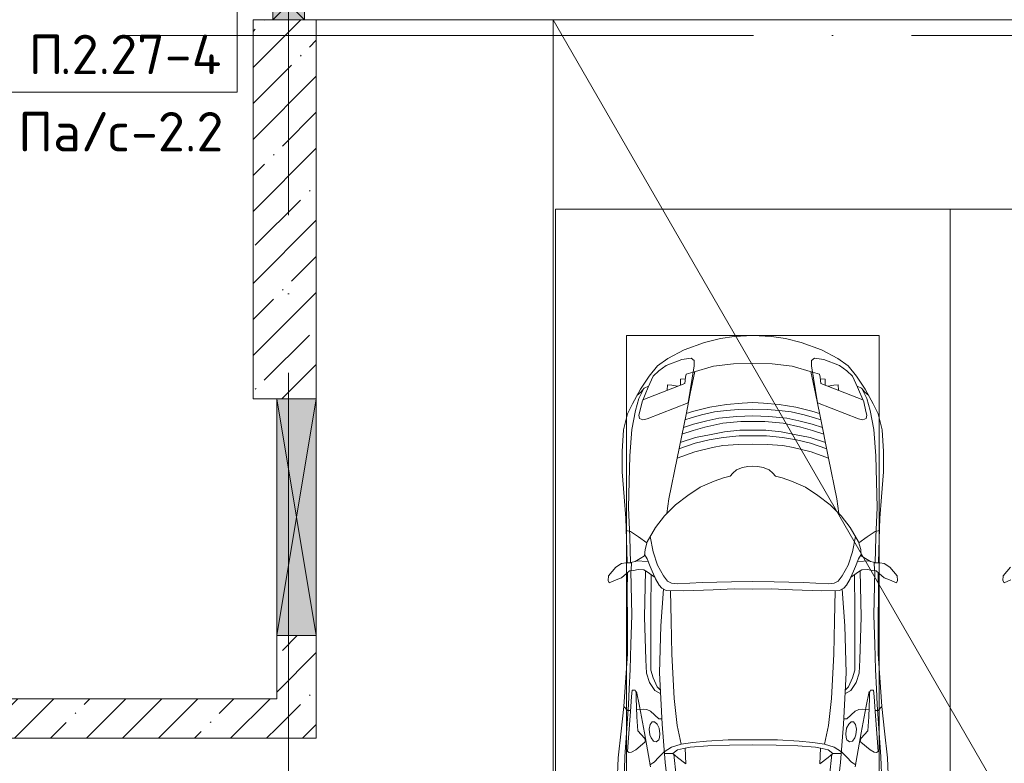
# Model space of a CAD drawing. Header units: millimetres. Extents: x -32229 to 169101, y -13689 to 125138.
# Tile 132 of 202: x 41733 to 47968, y 89441 to 94150. Entities that reach past the tile are written whole.
import ezdxf

# ---------------------------------------------------------------- set-up
doc = ezdxf.new("R2010")
doc.units = ezdxf.units.MM
doc.linetypes.add('ADSK_Линия сетки', pattern=[5000, 4000, -500, 0, -500])
for name, color, linetype, lineweight in [('A-DETL-____-THIN', 7, 'Continuous', 9), ('A-DETL-GENF-OTLN', 7, 'Continuous', 18), ('A-FLOR-____-OTLN', 7, 'Continuous', 18), ('A-GLAZ-____-MCUT', 7, 'Continuous', 9), ('A-GLAZ-____-OTLN', 7, 'Continuous', 18), ('A-WALL-____-MCUT', 7, 'Continuous', 40), ('A-WALL-____-PATT', 7, 'Continuous', 40), ('C-PRKG-____-OTLN', 7, 'Continuous', 18), ('G-____-____-TEXT', 7, 'Continuous', 9), ('I-WALL-____-MCUT', 7, 'Continuous', 40), ('S-COLS-____-MCUT', 7, 'Continuous', 40), ('S-COLS-____-OTLN', 7, 'Continuous', 18), ('S-GRID-____-OTLN', 7, 'Continuous', 9)]:
    doc.layers.add(name, color=color, linetype=linetype, lineweight=lineweight)
doc.styles.add('ISOCPEUR', font='isocpeur.ttf', dxfattribs={"height": 250})
pattern_1 = [(45, (0, 0), (-228.0985, 228.0985), []), (45, (228.1, 0), (-228.0985, 228.0985), [403.225, -80.645, 6.706, -73.939])]

# ---------------------------------------------------------------- blocks, each defined once
blk = doc.blocks.new('АР_Машиноместо - 4900x2400_М__5300х2500_-3113489--01 ЭМ')
at = {"layer": 'A-DETL-GENF-OTLN', "color": 253, "lineweight": 13, "true_color": 0xaaaaaa}
for p, q in [((2115.6, 2347.9), (2158.8, 2366.2)), ((2164.8, 2322.3), (2118.3, 2266.4)), ((2158.8, 2366.2), (2166.9, 2350.6)), ((2166.9, 2350.6), (2164.8, 2322.3))]:
    blk.add_line(p, q, dxfattribs=at)
at = {"layer": 'C-PRKG-____-OTLN', "color": 253, "lineweight": 13, "true_color": 0xaaaaaa}
for q in [(2500, 5300), (0, 0)]:
    blk.add_line((2500, 0), q, dxfattribs=at)
blk = doc.blocks.new('АР_Машиноместо - 4900x2400_М__5300х2500_-V11--01 ЭМ')
at = {"layer": 'A-DETL-GENF-OTLN', "color": 253, "lineweight": 13, "true_color": 0xaaaaaa}
for p, q in [((1132.7, -806), (1044.2, -818.6)), ((1250, -800), (1132.7, -806)), ((1250, -800), (1367.3, -806)), ((1367.3, -806), (1455.8, -818.6)), ((943.3, -845.1), (815.8, -891)), ((1044.2, -818.6), (943.3, -845.1)), ((1455.8, -818.6), (1556.7, -845.1)), ((1556.7, -845.1), (1684.2, -891)), ((815.8, -891), (711.9, -946.2)), ((1684.2, -891), (1788.1, -946.2)), ((647.2, -992.8), (593.2, -1056.8)), ((711.9, -946.2), (647.2, -992.8)), ((700.9, -989.1), (655, -1024.3)), ((800.1, -952.6), (700.9, -989.1)), ((859, -944.1), (800.1, -952.6)), ((841.1, -1225.9), (877.7, -991.4)), ((877.7, -958.9), (859, -944.1)), ((1000.2, -994.5), (871.4, -1031.3)), ((877.7, -991.4), (877.7, -958.9)), ((1127.4, -979.8), (1000.2, -994.5)), ((1250, -977.6), (1127.4, -979.8)), ((1250, -977.6), (1372.6, -979.8)), ((1372.6, -979.8), (1499.8, -994.5)), ((1499.8, -994.5), (1628.6, -1031.3)), ((1622.3, -958.9), (1641, -944.1)), ((1622.3, -991.4), (1622.3, -958.9)), ((1658.9, -1225.9), (1622.3, -991.4)), ((1641, -944.1), (1699.9, -952.6)), ((1699.9, -952.6), (1799.1, -989.1)), ((1788.1, -946.2), (1852.8, -992.8)), ((1799.1, -989.1), (1845, -1024.3)), ((1852.8, -992.8), (1906.8, -1056.8)), ((593.2, -1056.8), (539.3, -1140.4)), ((617.9, -1057.3), (586.9, -1126.3)), ((654.7, -1024.4), (617.9, -1057.3)), ((882.6, -1027.5), (853.8, -1167.4)), ((1617.4, -1027.5), (1646.2, -1167.4)), ((1845.3, -1024.4), (1882.1, -1057.3)), ((1882.1, -1057.3), (1913.1, -1126.3)), ((1906.8, -1056.8), (1960.7, -1140.4)), ((589, -1121.6), (561.3, -1132.6)), ((1911, -1121.6), (1938.7, -1132.6)), ((539.3, -1140.4), (487.4, -1232.1)), ((540.4, -1159.6), (516.2, -1180.5)), ((561.3, -1132.6), (540.4, -1159.6)), ((586.9, -1126.3), (548.2, -1220.1)), ((853.8, -1167.4), (826.8, -1300.9)), ((1646.2, -1167.4), (1673.2, -1300.9)), ((1913.1, -1126.3), (1951.8, -1220.1)), ((1938.7, -1132.6), (1959.6, -1159.6)), ((1959.6, -1159.6), (1983.8, -1180.5)), ((1960.7, -1140.4), (2012.6, -1232.1)), ((487.4, -1232.1), (455.7, -1296.1)), ((548.2, -1220.1), (535, -1280.6)), ((580.7, -1327.1), (841.1, -1225.9)), ((1084.1, -1236), (978.6, -1254.6)), ((1182.5, -1227.5), (1084.1, -1236)), ((1250, -1223.7), (1182.5, -1227.5)), ((1250, -1223.7), (1317.5, -1227.5)), ((1317.5, -1227.5), (1415.9, -1236)), ((1415.9, -1236), (1521.4, -1254.6)), ((1919.3, -1327.1), (1658.9, -1225.9)), ((1951.8, -1220.1), (1965, -1280.6)), ((2012.6, -1232.1), (2044.3, -1296.1)), ((455.7, -1296.1), (430.8, -1396.6)), ((535, -1280.6), (527.2, -1305.2)), ((527.2, -1305.2), (531.8, -1326)), ((826.8, -1300.9), (770, -1576.5)), ((876.3, -1278.7), (828.3, -1293.7)), ((925.2, -1301.6), (859.1, -1321.2)), ((978.6, -1254.6), (876.3, -1278.7)), ((1007.1, -1283.7), (925.2, -1301.6)), ((1083.6, -1274.6), (1007.1, -1283.7)), ((1159.1, -1267.9), (1083.6, -1274.6)), ((1250, -1309.3), (1148.3, -1312.4)), ((1250, -1266.6), (1159.1, -1267.9)), ((1250, -1266.6), (1340.9, -1267.9)), ((1250, -1309.3), (1351.7, -1312.4)), ((1340.9, -1267.9), (1416.4, -1274.6)), ((1416.4, -1274.6), (1492.9, -1283.7)), ((1492.9, -1283.7), (1574.8, -1301.6)), ((1521.4, -1254.6), (1623.7, -1278.7)), ((1574.8, -1301.6), (1640.9, -1321.2)), ((1623.7, -1278.7), (1671.7, -1293.7)), ((1673.2, -1300.9), (1730, -1576.5)), ((1965, -1280.6), (1972.8, -1305.2)), ((1972.8, -1305.2), (1968.2, -1326)), ((2044.3, -1296.1), (2069.2, -1396.6)), ((531.8, -1326), (554.4, -1333.3)), ((554.4, -1333.3), (580.7, -1327.1)), ((873.8, -1361.2), (809.9, -1383.1)), ((859.1, -1321.2), (819.9, -1334.4)), ((958.3, -1341.1), (873.8, -1361.2)), ((1059, -1354.8), (945.3, -1380.6)), ((1035, -1323.2), (958.3, -1341.1)), ((1148.3, -1312.4), (1035, -1323.2)), ((1174.5, -1344.2), (1059, -1354.8)), ((1250, -1344.9), (1174.5, -1344.2)), ((1250, -1344.9), (1325.5, -1344.2)), ((1325.5, -1344.2), (1441, -1354.8)), ((1351.7, -1312.4), (1465, -1323.2)), ((1441, -1354.8), (1554.7, -1380.6)), ((1465, -1323.2), (1541.7, -1341.1)), ((1541.7, -1341.1), (1626.2, -1361.2)), ((1626.2, -1361.2), (1690.1, -1383.1)), ((1640.9, -1321.2), (1680.1, -1334.4)), ((1945.6, -1333.3), (1919.3, -1327.1)), ((1968.2, -1326), (1945.6, -1333.3)), ((430.8, -1396.6), (422, -1534.1)), ((871.4, -1401.1), (800.5, -1424.6)), ((945.3, -1380.6), (871.4, -1401.1)), ((986.2, -1425.6), (887, -1446.5)), ((1070, -1410.4), (986.2, -1425.6)), ((1168.3, -1399.8), (1070, -1410.4)), ((1250, -1400.1), (1168.3, -1399.8)), ((1250, -1400.1), (1331.7, -1399.8)), ((1331.7, -1399.8), (1430, -1410.4)), ((1430, -1410.4), (1513.8, -1425.6)), ((1513.8, -1425.6), (1613, -1446.5)), ((1554.7, -1380.6), (1628.6, -1401.1)), ((1628.6, -1401.1), (1699.5, -1424.6)), ((2069.2, -1396.6), (2078, -1534.1)), ((884.3, -1480.8), (782, -1518.1)), ((887, -1446.5), (790.4, -1477.3)), ((973.4, -1459.7), (884.3, -1480.8)), ((1061.9, -1445.7), (973.4, -1459.7)), ((1060, -1496.1), (994.9, -1509.3)), ((1159.3, -1489.1), (1060, -1496.1)), ((1163.9, -1435.1), (1061.9, -1445.7)), ((1250, -1488.3), (1159.3, -1489.1)), ((1250, -1435.1), (1163.9, -1435.1)), ((1250, -1435.1), (1336.1, -1435.1)), ((1250, -1488.3), (1340.7, -1489.1)), ((1336.1, -1435.1), (1438.1, -1445.7)), ((1340.7, -1489.1), (1440, -1496.1)), ((1438.1, -1445.7), (1526.6, -1459.7)), ((1440, -1496.1), (1505.1, -1509.3)), ((1526.6, -1459.7), (1615.7, -1480.8)), ((1613, -1446.5), (1709.6, -1477.3)), ((1615.7, -1480.8), (1718, -1518.1)), ((422, -1534.1), (422, -1662.9)), ((881.7, -1536.4), (770, -1576.5)), ((994.9, -1509.3), (881.7, -1536.4)), ((1505.1, -1509.3), (1618.3, -1536.4)), ((1618.3, -1536.4), (1730, -1576.5)), ((2078, -1534.1), (2078, -1662.9)), ((770, -1576.5), (718.3, -1834.2)), ((1730, -1576.5), (1781.7, -1834.2)), ((422, -1662.9), (434.8, -1820.7)), ((1123.5, -1670.9), (1107.2, -1689.8)), ((1147.5, -1650.5), (1123.5, -1670.9)), ((1184.7, -1635.7), (1147.5, -1650.5)), ((1217.8, -1629.1), (1184.7, -1635.7)), ((1217.8, -1629.1), (1250, -1626.8)), ((1282.2, -1629.1), (1250, -1626.8)), ((1282.2, -1629.1), (1315.3, -1635.7)), ((1315.3, -1635.7), (1352.5, -1650.5)), ((1352.5, -1650.5), (1376.5, -1670.9)), ((1376.5, -1670.9), (1392.8, -1689.8)), ((2078, -1662.9), (2065.2, -1820.7)), ((1004.2, -1721.4), (917, -1761.1)), ((1064.9, -1700.5), (1004.2, -1721.4)), ((1107.2, -1689.8), (1064.9, -1700.5)), ((1392.8, -1689.8), (1435.1, -1700.5)), ((1435.1, -1700.5), (1495.8, -1721.4)), ((1495.8, -1721.4), (1583, -1761.1)), ((917, -1761.1), (837.5, -1812.1)), ((1583, -1761.1), (1662.5, -1812.1)), ((434.8, -1820.7), (444.9, -1956.8)), ((718.3, -1834.2), (705.7, -1926.7)), ((837.5, -1812.1), (761.1, -1871.7)), ((1662.5, -1812.1), (1738.9, -1871.7)), ((1781.7, -1834.2), (1794.3, -1926.7)), ((2065.2, -1820.7), (2055.1, -1956.8)), ((761.1, -1871.7), (690.7, -1941.6)), ((1738.9, -1871.7), (1809.3, -1941.6)), ((444.9, -1956.8), (453, -2159.1)), ((690.7, -1941.6), (634.6, -2015)), ((1809.3, -1941.6), (1865.4, -2015)), ((2055.1, -1956.8), (2047, -2159.1)), ((475.1, -2041), (447.5, -2034.4)), ((525.5, -2074.6), (475.1, -2041)), ((634.6, -2015), (580.7, -2105.7)), ((1865.4, -2015), (1919.3, -2105.7)), ((1974.5, -2074.6), (2024.9, -2041)), ((2024.9, -2041), (2052.5, -2034.4)), ((578.8, -2112.6), (525.5, -2074.6)), ((580.7, -2105.7), (567.1, -2153.8)), ((619.7, -2168.6), (600.3, -2072.7)), ((1880.3, -2168.6), (1899.7, -2072.7)), ((1919.3, -2105.7), (1932.9, -2153.8)), ((1921.2, -2112.6), (1974.5, -2074.6)), ((453, -2159.1), (455, -2238.9)), ((567.1, -2153.8), (564.3, -2195.4)), ((647.3, -2254.2), (619.7, -2168.6)), ((1852.7, -2254.2), (1880.3, -2168.6)), ((1932.9, -2153.8), (1935.7, -2195.4)), ((2047, -2159.1), (2045, -2238.9)), ((381.7, -2266.4), (417.4, -2243.4)), ((417.4, -2243.4), (445.1, -2238.7)), ((445.1, -2238.7), (481.8, -2239.5)), ((505.1, -2230), (467.5, -2239.2)), ((482, -2235.6), (479.1, -2288.7)), ((536.7, -2211.8), (505.1, -2230)), ((586.6, -2231.3), (510.1, -2227.1)), ((564.3, -2195.4), (536.7, -2211.8)), ((579.9, -2213.8), (564.9, -2186.5)), ((600.8, -2263), (579.9, -2213.8)), ((1899.2, -2263), (1920.1, -2213.8)), ((1913.4, -2231.3), (1989.9, -2227.1)), ((1920.1, -2213.8), (1935.1, -2186.5)), ((1935.7, -2195.4), (1963.3, -2211.8)), ((1963.3, -2211.8), (1994.9, -2230)), ((1994.9, -2230), (2032.5, -2239.2)), ((2018, -2235.6), (2020.9, -2288.7)), ((2054.9, -2238.7), (2018.2, -2239.5)), ((2082.6, -2243.4), (2054.9, -2238.7)), ((2118.3, -2266.4), (2082.6, -2243.4)), ((335.2, -2322.3), (381.7, -2266.4)), ((449.8, -2306.1), (417.4, -2333.8)), ((470, -2290), (449.8, -2306.1)), ((454.5, -2423.6), (456, -2301.1)), ((493.6, -2288.6), (470, -2290)), ((523.3, -2281.2), (493.6, -2288.6)), ((559, -2282.6), (523.3, -2281.2)), ((580.6, -2296), (559, -2282.6)), ((630.6, -2332.9), (580.6, -2296)), ((633.8, -2340.5), (600.8, -2263)), ((685.1, -2322.3), (647.3, -2254.2)), ((1814.9, -2322.3), (1852.7, -2254.2)), ((1866.2, -2340.5), (1899.2, -2263)), ((1869.4, -2332.9), (1919.4, -2296)), ((1919.4, -2296), (1941, -2282.6)), ((1941, -2282.6), (1976.7, -2281.2)), ((1976.7, -2281.2), (2006.4, -2288.6)), ((2006.4, -2288.6), (2030, -2290)), ((2030, -2290), (2050.2, -2306.1)), ((2045.5, -2423.6), (2044, -2301.1)), ((2050.2, -2306.1), (2082.6, -2333.8)), ((2164.8, -2322.3), (2118.3, -2266.4)), ((333.1, -2350.6), (335.2, -2322.3)), ((341.2, -2366.2), (333.1, -2350.6)), ((384.4, -2347.9), (341.2, -2366.2)), ((417.4, -2333.8), (384.4, -2347.9)), ((603.5, -2534.3), (606.1, -2314.9)), ((656.7, -2380.3), (633.8, -2340.5)), ((710, -2355.4), (685.1, -2322.3)), ((734.3, -2368.8), (710, -2355.4)), ((772.7, -2371.5), (734.3, -2368.8)), ((929.1, -2364.1), (772.7, -2371.5)), ((1115.2, -2358.7), (929.1, -2364.1)), ((1250, -2357.8), (1115.2, -2358.7)), ((1250, -2357.8), (1384.8, -2358.7)), ((1384.8, -2358.7), (1570.9, -2364.1)), ((1570.9, -2364.1), (1727.3, -2371.5)), ((1727.3, -2371.5), (1765.7, -2368.8)), ((1765.7, -2368.8), (1790, -2355.4)), ((1790, -2355.4), (1814.9, -2322.3)), ((1843.3, -2380.3), (1866.2, -2340.5)), ((1896.5, -2534.3), (1893.9, -2314.9)), ((2082.6, -2333.8), (2115.6, -2347.9)), ((2115.6, -2347.9), (2158.8, -2366.2)), ((2158.8, -2366.2), (2166.9, -2350.6)), ((2166.9, -2350.6), (2164.8, -2322.3)), ((456.8, -2613.6), (454.5, -2423.6)), ((672.8, -2399.7), (656.7, -2380.3)), ((684.8, -2406.5), (667.8, -2638.3)), ((700.6, -2415.4), (672.8, -2399.7)), ((813.8, -2416.7), (700.6, -2415.4)), ((999.2, -2409.3), (813.8, -2416.7)), ((1132.7, -2404.6), (999.2, -2409.3)), ((1250, -2406.6), (1132.7, -2404.6)), ((1250, -2406.6), (1367.3, -2404.6)), ((1367.3, -2404.6), (1500.8, -2409.3)), ((1500.8, -2409.3), (1686.2, -2416.7)), ((1686.2, -2416.7), (1799.4, -2415.4)), ((1799.4, -2415.4), (1827.2, -2399.7)), ((1815.2, -2406.5), (1832.2, -2638.3)), ((1827.2, -2399.7), (1843.3, -2380.3)), ((2043.2, -2613.6), (2045.5, -2423.6)), ((604.4, -2850.8), (603.5, -2534.3)), ((1895.6, -2850.8), (1896.5, -2534.3)), ((456.1, -2818.3), (456.8, -2613.6)), ((2043.9, -2818.3), (2043.2, -2613.6)), ((667.8, -2638.3), (659.3, -2936)), ((1832.2, -2638.3), (1840.7, -2936)), ((446, -2964.8), (456.1, -2818.3)), ((604.4, -2919.4), (604.4, -2850.8)), ((1895.6, -2919.4), (1895.6, -2850.8)), ((2054, -2964.8), (2043.9, -2818.3)), ((618.7, -2966.7), (604.4, -2919.4)), ((1881.3, -2966.7), (1895.6, -2919.4)), ((432.8, -3149.3), (446, -2964.8)), ((643.6, -3024.6), (618.7, -2966.7)), ((659.3, -2936), (676.4, -3260.1)), ((1840.7, -2936), (1823.6, -3260.1)), ((1856.4, -3024.6), (1881.3, -2966.7)), ((2067.2, -3149.3), (2054, -2964.8)), ((485.6, -3046.1), (480.8, -3085)), ((504.5, -3046.6), (485.6, -3046.1)), ((512.2, -3061.4), (504.5, -3046.6)), ((665.1, -3046.1), (643.6, -3024.6)), ((1834.9, -3046.1), (1856.4, -3024.6)), ((1987.8, -3061.4), (1995.5, -3046.6)), ((1995.5, -3046.6), (2014.4, -3046.1)), ((2014.4, -3046.1), (2019.2, -3085)), ((480.8, -3085), (474.8, -3179.9)), ((510.9, -3094.6), (512.2, -3061.4)), ((515.3, -3213.7), (510.9, -3094.6)), ((1984.7, -3213.7), (1989.1, -3094.6)), ((1989.1, -3094.6), (1987.8, -3061.4)), ((2019.2, -3085), (2025.2, -3179.9)), ((415.7, -3305.9), (432.8, -3149.3)), ((456.9, -3174.2), (432.9, -3148.3)), ((475.2, -3173.5), (456.9, -3174.2)), ((558.4, -3165.4), (513.6, -3168)), ((579.5, -3167.7), (558.4, -3165.4)), ((601.7, -3179.4), (579.5, -3167.7)), ((654.5, -3228.1), (601.7, -3179.4)), ((1845.5, -3228.1), (1898.3, -3179.4)), ((1898.3, -3179.4), (1920.5, -3167.7)), ((1920.5, -3167.7), (1941.6, -3165.4)), ((1941.6, -3165.4), (1986.4, -3168)), ((2024.8, -3173.5), (2043.1, -3174.2)), ((2043.1, -3174.2), (2067.1, -3148.3)), ((2084.3, -3305.9), (2067.1, -3148.3)), ((474.8, -3179.9), (462.2, -3347.3)), ((522.2, -3303.2), (515.3, -3213.7)), ((674.6, -3227.6), (654.5, -3228.1)), ((1825.4, -3227.6), (1845.5, -3228.1)), ((1977.8, -3303.2), (1984.7, -3213.7)), ((2025.2, -3179.9), (2037.8, -3347.3)), ((564.6, -3349.7), (522.2, -3303.2)), ((599.8, -3262.3), (593.6, -3292.5)), ((593.6, -3292.5), (597.1, -3327.4)), ((612.1, -3245.7), (599.8, -3262.3)), ((626.8, -3246.1), (612.1, -3245.7)), ((643.2, -3259.9), (626.8, -3246.1)), ((657.2, -3286.3), (643.2, -3259.9)), ((661.1, -3321.2), (657.2, -3286.3)), ((676.4, -3260.1), (695.7, -3502.8)), ((1823.6, -3260.1), (1804.3, -3502.8)), ((1838.9, -3321.2), (1842.8, -3286.3)), ((1842.8, -3286.3), (1856.8, -3259.9)), ((1856.8, -3259.9), (1873.2, -3246.1)), ((1873.2, -3246.1), (1887.9, -3245.7)), ((1887.9, -3245.7), (1900.2, -3262.3)), ((1900.2, -3262.3), (1906.4, -3292.5)), ((1906.4, -3292.5), (1902.9, -3327.4)), ((1935.4, -3349.7), (1977.8, -3303.2)), ((397.1, -3474.2), (415.7, -3305.9)), ((462.2, -3347.3), (456.6, -3434.5)), ((569.7, -3360.7), (564.6, -3349.7)), ((566.8, -3375.1), (569.7, -3360.7)), ((597.1, -3327.4), (605.2, -3346.8)), ((605.2, -3346.8), (620, -3369.3)), ((638.7, -3372.5), (654.1, -3360.7)), ((654.1, -3360.7), (658.7, -3344.5)), ((658.7, -3344.5), (661.1, -3321.2)), ((1841.3, -3344.5), (1838.9, -3321.2)), ((1845.9, -3360.7), (1841.3, -3344.5)), ((1861.3, -3372.5), (1845.9, -3360.7)), ((1894.8, -3346.8), (1880, -3369.3)), ((1902.9, -3327.4), (1894.8, -3346.8)), ((1930.3, -3360.7), (1935.4, -3349.7)), ((1933.2, -3375.1), (1930.3, -3360.7)), ((2037.8, -3347.3), (2043.4, -3434.5)), ((2102.9, -3474.2), (2084.3, -3305.9)), ((481.5, -3439.1), (508, -3422.8)), ((508, -3422.8), (566.8, -3375.1)), ((620, -3369.3), (638.7, -3372.5)), ((773, -3424.2), (744.1, -3447.2)), ((811.1, -3414.8), (773, -3424.2)), ((853.3, -3407.2), (811.1, -3414.8)), ((825.6, -3512.1), (821, -3413)), ((965.3, -3397.8), (853.3, -3407.2)), ((1102.5, -3394.3), (965.3, -3397.8)), ((1250, -3391.3), (1102.5, -3394.3)), ((1250, -3391.3), (1397.5, -3394.3)), ((1397.5, -3394.3), (1534.7, -3397.8)), ((1534.7, -3397.8), (1646.7, -3407.2)), ((1646.7, -3407.2), (1688.9, -3414.8)), ((1674.4, -3512.1), (1679, -3413)), ((1688.9, -3414.8), (1727, -3424.2)), ((1727, -3424.2), (1755.7, -3447)), ((1880, -3369.3), (1861.3, -3372.5)), ((1992, -3422.8), (1933.2, -3375.1)), ((2018.5, -3439.1), (1992, -3422.8)), ((390.2, -3630), (397.1, -3474.2)), ((456.6, -3434.5), (466.2, -3441.1)), ((466.2, -3441.1), (481.5, -3439.1)), ((654.7, -3470.4), (624.9, -3501.2)), ((690.2, -3433.7), (654.7, -3470.4)), ((744.1, -3447.2), (691.3, -3447.2)), ((744.3, -3447), (773.2, -3472.4)), ((773.2, -3472.4), (825.6, -3512.1)), ((1726.8, -3472.4), (1674.4, -3512.1)), ((1755.7, -3447), (1726.8, -3472.4)), ((1755.7, -3447.2), (1808.7, -3447.2)), ((1809.8, -3433.7), (1845.3, -3470.4)), ((1845.3, -3470.4), (1875.1, -3501.2)), ((2033.8, -3441.1), (2018.5, -3439.1)), ((2043.4, -3434.5), (2033.8, -3441.1)), ((2109.8, -3630), (2102.9, -3474.2)), ((624.9, -3501.2), (598.3, -3518.6)), ((1875.1, -3501.2), (1901.7, -3518.6))]:
    blk.add_line(p, q, dxfattribs=at)
at = {"layer": 'A-DETL-GENF-OTLN', "color": 254, "lineweight": 13, "true_color": 0xd4d4d4}
for p, q in [((827.7, -1045), (824.1, -1063.7)), ((871.3, -1031.9), (827.7, -1045)), ((1628.7, -1031.9), (1672.3, -1045)), ((1672.3, -1045), (1675.9, -1063.7)), ((818.8, -1102.9), (554, -1208.1)), ((709.1, -1112.7), (708.2, -1146.9)), ((737.7, -1113.6), (709.1, -1112.7)), ((772.6, -1121.3), (737.7, -1113.6)), ((792.9, -1076.2), (791.2, -1114.5)), ((823.3, -1074.4), (792.9, -1076.2)), ((824.1, -1063.7), (818.8, -1102.9)), ((1675.9, -1063.7), (1681.2, -1102.9)), ((1676.7, -1074.4), (1707.1, -1076.2)), ((1681.2, -1102.9), (1946, -1208.1)), ((1707.1, -1076.2), (1708.8, -1114.5)), ((1727.4, -1121.3), (1762.3, -1113.6)), ((1762.3, -1113.6), (1790.9, -1112.7)), ((1790.9, -1112.7), (1791.8, -1146.9)), ((561.7, -1132.1), (527.9, -1198.6)), ((1938.3, -1132.1), (1972.1, -1198.6)), ((527.9, -1198.6), (507.4, -1274.3)), ((1972.1, -1198.6), (1992.6, -1274.3)), ((507.4, -1274.3), (483.4, -1395.6)), ((1992.6, -1274.3), (2016.6, -1395.6)), ((483.4, -1395.6), (470.9, -1561.4)), ((2016.6, -1395.6), (2029.1, -1561.4)), ((470.9, -1561.4), (462.8, -1889.5)), ((2029.1, -1561.4), (2037.2, -1889.5)), ((462.8, -1889.5), (471.8, -2077.7)), ((2037.2, -1889.5), (2028.2, -2077.7)), ((471.8, -2077.7), (474.5, -2239.3)), ((2028.2, -2077.7), (2025.5, -2239.3)), ((483.3, -2571.4), (478, -2290)), ((570.6, -2291.4), (564.4, -2580.5)), ((1929.4, -2291.4), (1935.6, -2580.5)), ((2016.7, -2571.4), (2022, -2290)), ((728.4, -2415.7), (733.8, -2606.7)), ((1771.6, -2415.7), (1766.2, -2606.7)), ((477.8, -2754.7), (483.3, -2571.4)), ((564.4, -2580.5), (571.6, -2853.3)), ((733.8, -2606.7), (737.8, -2818.3)), ((1766.2, -2606.7), (1762.2, -2818.3)), ((1935.6, -2580.5), (1928.4, -2853.3)), ((2022.2, -2754.7), (2016.7, -2571.4)), ((473.9, -2913.7), (477.8, -2754.7)), ((2026.1, -2913.7), (2022.2, -2754.7)), ((571.6, -2853.3), (575.7, -2937.4)), ((737.8, -2818.3), (752.8, -3099)), ((1762.2, -2818.3), (1747.2, -3099)), ((1928.4, -2853.3), (1924.3, -2937.4)), ((466.3, -3036.3), (473.9, -2913.7)), ((2033.7, -3036.3), (2026.1, -2913.7)), ((575.7, -2937.4), (595.2, -2997.9)), ((1924.3, -2937.4), (1904.8, -2997.9)), ((462, -3136.6), (466.3, -3036.3)), ((512.5, -3053.2), (532.7, -3145.9)), ((595.2, -2997.9), (629, -3048.1)), ((629, -3048.1), (666.7, -3069.7)), ((1871, -3048.1), (1833.3, -3069.7)), ((1904.8, -2997.9), (1871, -3048.1)), ((1987.5, -3053.2), (1967.3, -3145.9)), ((2038, -3136.6), (2033.7, -3036.3)), ((752.8, -3099), (771.7, -3268.5)), ((1747.2, -3099), (1728.3, -3268.5)), ((439.5, -3468.5), (462, -3136.6)), ((532.7, -3145.9), (564, -3316.2)), ((1967.3, -3145.9), (1936, -3316.2)), ((2060.5, -3468.5), (2038, -3136.6)), ((771.7, -3268.5), (797.1, -3388.2)), ((1728.3, -3268.5), (1702.9, -3388.2)), ((564, -3316.2), (602.3, -3530.2)), ((1093.5, -3360.7), (957.1, -3368.9)), ((1250, -3360.7), (1093.5, -3360.7)), ((1250, -3360.7), (1406.5, -3360.7)), ((1406.5, -3360.7), (1542.9, -3368.9)), ((1936, -3316.2), (1897.7, -3530.2)), ((734.6, -3405.8), (688.5, -3435.5)), ((797.1, -3388.2), (734.6, -3405.8)), ((870, -3377.1), (797.1, -3388.2)), ((957.1, -3368.9), (870, -3377.1)), ((1542.9, -3368.9), (1630, -3377.1)), ((1630, -3377.1), (1702.9, -3388.2)), ((1702.9, -3388.2), (1765.4, -3405.8)), ((1765.4, -3405.8), (1811.5, -3435.5)), ((434.2, -3623.7), (439.5, -3468.5)), ((749.1, -3450.8), (765.5, -3589.1)), ((1750.9, -3450.8), (1734.5, -3589.1)), ((2065.8, -3623.7), (2060.5, -3468.5)), ((695.7, -3502.8), (723.2, -3741.5)), ((1804.3, -3502.8), (1776.8, -3741.5))]:
    blk.add_line(p, q, dxfattribs=at)
at = {"layer": 'C-PRKG-____-OTLN', "color": 253, "lineweight": 13, "true_color": 0xaaaaaa}
for p, q in [((2500, 0), (0, 0)), ((0, 0), (0, -5300)), ((2500, 0), (2500, -5300)), ((450, -800), (450, -4500)), ((450, -800), (2050, -800)), ((2050, -800), (2050, -4500))]:
    blk.add_line(p, q, dxfattribs=at)
blk = doc.blocks.new('АР_Отверстие прямоугольное - АПТ-3994008--01 ЭМ')
at = {"layer": 'A-GLAZ-____-OTLN', "lineweight": 13, "true_color": 0xf0f0f0}
blk.add_hatch(color=7, dxfattribs=at).paths.add_polyline_path([(875, 125), (-625, 125), (-625, -125), (875, -125), (875, -72.4)])
at = {"layer": 'A-GLAZ-____-MCUT', "color": 253, "lineweight": 13, "true_color": 0xaaaaaa}
for p, q in [((-625, 125), (-625, -125)), ((875, 125), (875, -125))]:
    blk.add_line(p, q, dxfattribs=at)
at = {"layer": 'A-GLAZ-____-OTLN', "color": 253, "lineweight": 5, "true_color": 0xaaaaaa}
for p, q in [((875, 125), (-625, -125)), ((-625, 125), (875, -125))]:
    blk.add_line(p, q, dxfattribs=at)
at = {"layer": 'A-GLAZ-____-OTLN', "color": 253, "lineweight": 13, "true_color": 0xaaaaaa}
for p, q in [((875, 125), (-625, 125)), ((-625, 125), (-625, -125)), ((875, -125), (875, 125)), ((-625, -125), (875, -125))]:
    blk.add_line(p, q, dxfattribs=at)
blk = doc.blocks.new('АР_Отверстие прямоугольное - ЭОМ-6700130--01 ЭМ')
at = {"layer": 'A-GLAZ-____-OTLN', "lineweight": 13, "true_color": 0xf0f0f0}
blk.add_hatch(color=7, dxfattribs=at).paths.add_polyline_path([(25, -100), (225, -100), (225, 100), (25, 100), (25, 75)])
at = {"layer": 'A-GLAZ-____-MCUT', "color": 253, "lineweight": 13, "true_color": 0xaaaaaa}
for p, q in [((25, 100), (25, -100)), ((225, 100), (225, -100))]:
    blk.add_line(p, q, dxfattribs=at)
at = {"layer": 'A-GLAZ-____-OTLN', "color": 253, "lineweight": 5, "true_color": 0xaaaaaa}
for p, q in [((225, 100), (25, -100)), ((25, 100), (225, -100))]:
    blk.add_line(p, q, dxfattribs=at)
at = {"layer": 'A-GLAZ-____-OTLN', "color": 253, "lineweight": 13, "true_color": 0xaaaaaa}
for p, q in [((225, 100), (25, 100)), ((25, 100), (25, -100)), ((225, -100), (225, 100)), ((25, -100), (225, -100))]:
    blk.add_line(p, q, dxfattribs=at)
blk = doc.blocks.new('Наметкина 10_РД_АР_П_отсоединено_rvt-1--01 ЭМ')
at = {"layer": 'A-WALL-____-PATT', "lineweight": 5, "true_color": 0xaaaaaa}
h = blk.add_hatch(dxfattribs=at)
h.set_pattern_fill('FP_1', color=253, style=0, pattern_type=2)
h.set_pattern_definition(pattern_1)
h.paths.add_polyline_path([(43360.3, 89600), (43610.3, 89600), (43610.3, 90250), (43360.3, 90250), (43360.3, 89850)])
h = blk.add_hatch(dxfattribs=at)
h.set_pattern_fill('FP_1', color=253, style=0, pattern_type=2)
h.set_pattern_definition(pattern_1)
h.paths.add_polyline_path([(43210.3, 89600), (43360.3, 89600), (43360.3, 89850), (39135.3, 89850), (39135.3, 89600), (40636.6, 89600)])
h.paths.add_polyline_path([(35235.3, 89600), (38935.3, 89600), (38935.3, 89850), (35235.3, 89850)])
at = {"layer": 'S-COLS-____-OTLN', "lineweight": 5, "true_color": 0xaaaaaa}
h = blk.add_hatch(dxfattribs=at)
h.set_pattern_fill('FP_1', color=253, style=0, pattern_type=2)
h.set_pattern_definition(pattern_1)
h.paths.add_polyline_path([(43210.3, 91750), (43610.3, 91750), (43610.3, 94150), (43210.3, 94150), (43210.3, 93798.7)])
at = {"layer": 'A-FLOR-____-OTLN', "color": 253, "lineweight": 13, "true_color": 0xaaaaaa}
for p, q in [((45110.3, 94150), (43610.3, 94150)), ((45110.3, 81950), (45110.3, 94150)), ((48630.3, 88050), (45110.3, 94150)), ((45110.3, 94150), (50805.3, 94150)), ((45110.3, 81950), (45110.3, 94150))]:
    blk.add_line(p, q, dxfattribs=at)
at = {"layer": 'A-WALL-____-MCUT', "color": 253, "lineweight": 13, "true_color": 0xaaaaaa}
for p, q in [((43360.3, 91750), (43360.3, 90250)), ((43610.3, 90250), (43610.3, 91750)), ((43360.3, 90250), (43360.3, 89850)), ((43610.3, 89600), (43610.3, 90250)), ((43360.3, 89850), (39135.3, 89850)), ((40010.3, 89600), (43360.3, 89600)), ((43360.3, 89600), (43610.3, 89600))]:
    blk.add_line(p, q, dxfattribs=at)
at = {"layer": 'I-WALL-____-MCUT', "color": 253, "lineweight": 13, "true_color": 0xaaaaaa}
for p, q in [((43335.3, 94350), (43335.3, 94150)), ((43535.3, 94150), (43535.3, 94350)), ((43335.3, 94150), (43535.3, 94150))]:
    blk.add_line(p, q, dxfattribs=at)
at = {"layer": 'S-COLS-____-MCUT', "color": 253, "lineweight": 15, "true_color": 0xaaaaaa}
for p, q in [((43210.3, 94150), (43210.3, 91750)), ((43335.3, 94150), (43210.3, 94150)), ((43535.3, 94150), (43335.3, 94150)), ((43610.3, 94150), (43535.3, 94150)), ((43610.3, 91750), (43610.3, 94150)), ((43210.3, 91750), (43360.3, 91750))]:
    blk.add_line(p, q, dxfattribs=at)
at = {"layer": 'A-GLAZ-____-OTLN', "color": 253, "lineweight": 13, "true_color": 0xaaaaaa}
for name, p, rotation in [('АР_Отверстие прямоугольное - ЭОМ-6700130--01 ЭМ', (43435.3, 94125), 89.99999999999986), ('АР_Отверстие прямоугольное - АПТ-3994008--01 ЭМ', (43485.3, 91125), 270)]:
    blk.add_blockref(name, p, dxfattribs=dict(at, rotation=rotation))
at = {"layer": 'C-PRKG-____-OTLN', "color": 253, "lineweight": 13, "true_color": 0xaaaaaa}
blk.add_blockref('АР_Машиноместо - 4900x2400_М__5300х2500_-V11--01 ЭМ', (45125.3, 92950), dxfattribs=at)
at = {"layer": 'C-PRKG-____-OTLN', "color": 253, "lineweight": 13, "true_color": 0xaaaaaa, "rotation": 180}
blk.add_blockref('АР_Машиноместо - 4900x2400_М__5300х2500_-3113489--01 ЭМ', (50125.3, 92950), dxfattribs=at)

msp = doc.modelspace()

# ---------------------------------------------------------------- linework, layer by layer
at = {"layer": 'A-DETL-____-THIN'}
for p, q in [((43110.3, 94700.1), (43110.3, 93690.8)), ((43110.3, 93690.8), (41110.9, 93690.8))]:
    msp.add_line(p, q, dxfattribs=at)
at = {"layer": 'S-GRID-____-OTLN', "color": 253, "linetype": 'ADSK_Линия сетки', "true_color": 0xaaaaaa}
for p, q in [((43435.3, -12088.9), (43435.3, 125138.4)), ((131381.2, 94050), (-30593.4, 94050))]:
    msp.add_line(p, q, dxfattribs=at)

# ---------------------------------------------------------------- block references
at = {"lineweight": 5}
msp.add_blockref('Наметкина 10_РД_АР_П_отсоединено_rvt-1--01 ЭМ', (0, 0), dxfattribs=at)

# ---------------------------------------------------------------- texts
at = {"layer": 'G-____-____-TEXT', "char_height": 250, "attachment_point": 1, "style": 'ISOCPEUR'}
for s, insert, width in [('\\fISOCPEUR|b0|i0|c204|p34|;П', (41789.2, 94055.1), 240.506), ('.2.27-4', (41987.6, 94055.1), 1266.666), ('\\fISOCPEUR|b0|i0|c204|p34|;/', (42119.9, 93565.7), 208.439), ('Па', (41723, 93565.7), 481.012), ('-2.2', (42437.4, 93565.7), 721.519), ('\\fISOCPEUR|b0|i0|c204|p34|;с', (42291.9, 93565.7), 176.371)]:
    msp.add_mtext(s, dxfattribs=dict(at, insert=insert, width=width))

doc.saveas('drawing.dxf')
